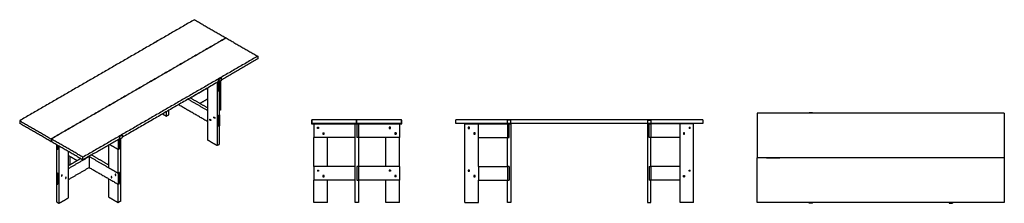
# Model space of a CAD drawing. Header units: millimetres. Extents: x -4382 to 4382, y -817 to 817.
import ezdxf

# ---------------------------------------------------------------- set-up
doc = ezdxf.new("R2010")
doc.units = ezdxf.units.MM
doc.layers.add('Make2D$Visible$Courbes', color=7, linetype='Continuous', true_color=0x000000)

msp = doc.modelspace()

# ---------------------------------------------------------------- linework, layer by layer
at = {"layer": 'Make2D$Visible$Courbes', "color": 18, "lineweight": -3, "true_color": 0x000000}
for points in [[(-2826.9, 816.6), (-3604.7, 367.5), (-4382.5, -81.6)], [(-2826.9, 816.6), (-2686.3, 735.4), (-2545.8, 654.3)], [(-2545.8, 654.3), (-3323.6, 205.2), (-4101.4, -243.9)], [(-2545.1, 653.9), (-3322.9, 204.8), (-4100.7, -244.3)], [(-3177.8, 615.2), (-3167.2, 621.3), (-3156.6, 627.4)], [(-3177.8, 615.2), (-3177.3, 614.9), (-3176.7, 614.5)], [(-3177.8, 613.9), (-3177.8, 614.5), (-3177.8, 615.2)], [(-3156.6, 627.4), (-3156.1, 627.1), (-3155.5, 626.8)], [(-2545.8, 653.5), (-2545.8, 653.9), (-2545.8, 654.3)], [(-2545.1, 653.9), (-2404.5, 572.7), (-2264, 491.6)], [(-2264, 491.6), (-3041.8, 42.5), (-3819.6, -406.6)], [(-2264, 467.1), (-2426, 373.5), (-2588.1, 280)], [(-2264, 491.6), (-2264, 479.3), (-2264, 467.1)], [(-2612.1, 266.1), (-3040.4, 18.8), (-3468.7, -228.4)], [(-2612.5, 262.6), (-2613.9, 263.5), (-2615.3, 264.3)], [(-2614.2, 177.7), (-2614.2, 220.7), (-2614.2, 263.7)], [(-2612.1, 288.6), (-2601.5, 294.7), (-2590.9, 300.8)], [(-2612.1, 288.6), (-2610.7, 287.7), (-2609.3, 286.9)], [(-2612.1, 266.1), (-2612.1, 277.3), (-2612.1, 288.6)], [(-2589, 274.7), (-2599.6, 268.5), (-2610.2, 262.4)], [(-2609.3, 286.9), (-2598.7, 293.1), (-2588.1, 299.2)], [(-2609.3, 286.9), (-2609.3, 275.7), (-2609.3, 264.5)], [(-2603.6, 266.2), (-2603.6, 225), (-2603.6, 183.8)], [(-2593, 14.4), (-2593, 143.4), (-2593, 272.3)], [(-2590.9, 300.8), (-2589.5, 300), (-2588.1, 299.2)], [(-2588.1, 299.2), (-2588.1, 287.9), (-2588.1, 276.7)], [(-2709.7, 208.3), (-2785.7, 164.4), (-2861.7, 120.6)], [(-2709.7, 209.8), (-2709.7, -21.6), (-2709.7, -253)], [(-2624.8, 258.8), (-2624.8, -21.6), (-2624.8, -302)], [(-2603.6, 183.8), (-2608.9, 180.8), (-2614.2, 177.7)], [(-2603.6, -28.5), (-2603.6, 77.7), (-2603.6, 183.8)], [(-4037.2, 119), (-4047.8, 112.9), (-4058.4, 106.7)], [(-4058.4, 106.7), (-4058.4, 106.1), (-4058.4, 105.5)], [(-4057.4, 106.1), (-4057.9, 106.4), (-4058.4, 106.7)], [(-4036.2, 118.4), (-4036.7, 118.7), (-4037.2, 119)], [(-2709.7, 8.3), (-2796.9, 58.7), (-2884.2, 109)], [(-2863, 121.3), (-2786.3, 77), (-2709.7, 32.8)], [(-2709.7, 110.3), (-2743.3, 91), (-2776.9, 71.6)], [(-3056.2, -28.5), (-3056.2, -9.4), (-3056.2, 9.7)], [(-2709.7, -89.7), (-2839.4, -14.8), (-2969, 60)], [(-2593, 14.4), (-2598.3, 11.3), (-2603.6, 8.3)], [(-4382.5, -81.6), (-4382.5, -93.8), (-4382.5, -106.1)], [(-4382.5, -81.6), (-4242, -162.7), (-4101.4, -243.9)], [(-3110.5, -21.6), (-3093.9, -31.2), (-3077.4, -40.7)], [(-3077.4, -2.5), (-3077.4, -21.6), (-3077.4, -40.7)], [(-3077.4, -40.7), (-3066.8, -34.6), (-3056.2, -28.5)], [(-2688.5, -77.5), (-2688.5, -73.4), (-2688.5, -69.3)], [(-2688.5, -69.3), (-2684.9, -71.3), (-2681.4, -73.4)], [(-2681.4, -81.5), (-2684.9, -79.5), (-2688.5, -77.5)], [(-2681.4, -73.4), (-2681.4, -77.5), (-2681.4, -81.5)], [(-2653.1, -48.9), (-2649.6, -50.9), (-2646, -53)], [(-2653.1, -57), (-2653.1, -53), (-2653.1, -48.9)], [(-2646, -61.1), (-2649.6, -59.1), (-2653.1, -57)], [(-2646, -53), (-2646, -57), (-2646, -61.1)], [(-2614.2, -34.6), (-2608.9, -31.5), (-2603.6, -28.5)], [(-2614.2, -132.6), (-2614.2, -83.6), (-2614.2, -34.6)], [(-2603.6, -28.5), (-2603.6, -77.5), (-2603.6, -126.4)], [(-1780.6, -78.1), (-1782.6, -78.1), (-1784.6, -78.1)], [(-1784.6, -78.1), (-1784.6, -91.9), (-1784.6, -105.6)], [(-1383.1, -75.6), (-1581.9, -75.6), (-1780.6, -75.6)], [(-1780.6, -75.6), (-1780.6, -90.6), (-1780.6, -105.6)], [(-1383.1, -105.6), (-1383.1, -90.6), (-1383.1, -75.6)], [(-984.6, -75.6), (-1183.4, -75.6), (-1382.1, -75.6)], [(-1382.1, -105.6), (-1382.1, -90.6), (-1382.1, -75.6)], [(-984.6, -105.6), (-984.6, -90.6), (-984.6, -75.6)], [(-980.6, -78.1), (-982.6, -78.1), (-984.6, -78.1)], [(-980.6, -105.6), (-980.6, -91.9), (-980.6, -78.1)], [(1698.7, -75.6), (598.7, -75.6), (-501.3, -75.6)], [(-501.3, -105.6), (-501.3, -90.6), (-501.3, -75.6)], [(-39, -105.6), (-39, -91.9), (-39, -78.1)], [(-9, -78.1), (-24, -78.1), (-39, -78.1)], [(-9, -105.6), (-9, -91.9), (-9, -78.1)], [(1206.4, -78.1), (1206.4, -91.9), (1206.4, -105.6)], [(1206.4, -78.1), (1221.4, -78.1), (1236.4, -78.1)], [(1236.4, -78.1), (1236.4, -91.9), (1236.4, -105.6)], [(1698.7, -75.6), (1698.7, -90.6), (1698.7, -105.6)], [(4382.5, -14.7), (3282.5, -14.7), (2182.5, -14.7)], [(2182.5, -14.7), (2182.5, -213.5), (2182.5, -412.2)], [(2644.8, -14.7), (2644.8, -12.7), (2644.8, -10.7)], [(2674.8, -10.7), (2659.8, -10.7), (2644.8, -10.7)], [(2674.8, -14.7), (2674.8, -12.7), (2674.8, -10.7)], [(3890.2, -10.7), (3890.2, -12.7), (3890.2, -14.7)], [(3890.2, -10.7), (3905.2, -10.7), (3920.2, -10.7)], [(3920.2, -10.7), (3920.2, -12.7), (3920.2, -14.7)], [(4382.5, -14.7), (4382.5, -213.5), (4382.5, -412.2)], [(-4101.4, -268.4), (-4242, -187.2), (-4382.5, -106.1)], [(-2603.6, -126.4), (-2608.9, -129.5), (-2614.2, -132.6)], [(-2603.6, -289.7), (-2603.6, -208.1), (-2603.6, -126.4)], [(-1383.1, -105.6), (-1581.9, -105.6), (-1780.6, -105.6)], [(-1385.1, -106.1), (-1582.6, -106.1), (-1780.1, -106.1)], [(-1780.1, -110.1), (-1382.6, -110.1), (-985.1, -110.1)], [(-1762.6, -110.4), (-1762.6, -170.4), (-1762.6, -230.4)], [(-1397.6, -110.4), (-1580.1, -110.4), (-1762.6, -110.4)], [(-1732.6, -150.4), (-1732.6, -145.4), (-1732.6, -140.4)], [(-1732.6, -140.4), (-1727.6, -140.4), (-1722.6, -140.4)], [(-1722.6, -150.4), (-1727.6, -150.4), (-1732.6, -150.4)], [(-1722.6, -140.4), (-1722.6, -145.4), (-1722.6, -150.4)], [(-1397.6, -110.4), (-1390.1, -110.4), (-1382.6, -110.4)], [(-1397.6, -810.4), (-1397.6, -460.4), (-1397.6, -110.4)], [(-1385.1, -105.6), (-1385.1, -105.9), (-1385.1, -106.1)], [(-1382.1, -96.1), (-1382.6, -96.1), (-1383.1, -96.1)], [(-1367.6, -110.4), (-1375.1, -110.4), (-1382.6, -110.4)], [(-1382.6, -110.4), (-1382.6, -170.4), (-1382.6, -230.4)], [(-1382.1, -105.6), (-1183.4, -105.6), (-984.6, -105.6)], [(-1380.1, -106.1), (-1380.1, -105.9), (-1380.1, -105.6)], [(-985.1, -106.1), (-1182.6, -106.1), (-1380.1, -106.1)], [(-1367.6, -110.4), (-1367.6, -170.4), (-1367.6, -230.4)], [(-1002.6, -110.4), (-1185.1, -110.4), (-1367.6, -110.4)], [(-1092.6, -140.4), (-1092.6, -145.4), (-1092.6, -150.4)], [(-1082.6, -140.4), (-1087.6, -140.4), (-1092.6, -140.4)], [(-1092.6, -150.4), (-1087.6, -150.4), (-1082.6, -150.4)], [(-1082.6, -150.4), (-1082.6, -145.4), (-1082.6, -140.4)], [(-1002.6, -110.4), (-1002.6, -170.4), (-1002.6, -230.4)], [(1698.7, -105.6), (598.7, -105.6), (-501.3, -105.6)], [(-419, -810.4), (-419, -460.4), (-419, -110.4)], [(-419, -110.4), (-359, -110.4), (-299, -110.4)], [(-389, -140.4), (-389, -145.4), (-389, -150.4)], [(-379, -140.4), (-384, -140.4), (-389, -140.4)], [(-389, -150.4), (-384, -150.4), (-379, -150.4)], [(-379, -150.4), (-379, -145.4), (-379, -140.4)], [(-299, -490.4), (-299, -300.4), (-299, -110.4)], [(-299, -110.4), (-169, -110.4), (-39, -110.4)], [(-9, -110.1), (-24, -110.1), (-39, -110.1)], [(-39, -110.4), (-39, -170.4), (-39, -230.4)], [(-39, -110.4), (-31.5, -110.4), (-24, -110.4)], [(-24, -110.4), (-16.5, -110.4), (-9, -110.4)], [(-24, -230.4), (-24, -170.4), (-24, -110.4)], [(-9, -110.4), (-9, -460.4), (-9, -810.4)], [(1206.4, -110.1), (1221.4, -110.1), (1236.4, -110.1)], [(1206.4, -110.4), (1206.4, -460.4), (1206.4, -810.4)], [(1221.4, -110.4), (1213.9, -110.4), (1206.4, -110.4)], [(1221.4, -230.4), (1221.4, -170.4), (1221.4, -110.4)], [(1236.4, -110.4), (1228.9, -110.4), (1221.4, -110.4)], [(1236.4, -110.4), (1236.4, -170.4), (1236.4, -230.4)], [(1496.4, -110.4), (1366.4, -110.4), (1236.4, -110.4)], [(1496.4, -810.4), (1496.4, -460.4), (1496.4, -110.4)], [(1616.4, -110.4), (1556.4, -110.4), (1496.4, -110.4)], [(1576.4, -140.4), (1576.4, -145.4), (1576.4, -150.4)], [(1576.4, -140.4), (1581.4, -140.4), (1586.4, -140.4)], [(1586.4, -150.4), (1581.4, -150.4), (1576.4, -150.4)], [(1586.4, -150.4), (1586.4, -145.4), (1586.4, -140.4)], [(1616.4, -810.4), (1616.4, -460.4), (1616.4, -110.4)], [(-4101.4, -243.9), (-4101.4, -256.1), (-4101.4, -268.4)], [(-4100.7, -244.3), (-4100.7, -256.5), (-4100.7, -268.8)], [(-3819.6, -406.6), (-3960.2, -325.4), (-4100.7, -244.3)], [(-3492.7, -242.3), (-3656.2, -336.7), (-3819.6, -431.1)], [(-3505.5, -249.7), (-3505.5, -293.3), (-3505.5, -336.9)], [(-3495.9, -244.2), (-3494.5, -245), (-3493.1, -245.8)], [(-3494.9, -244.8), (-3494.9, -287.7), (-3494.9, -330.7)], [(-3471.5, -207.6), (-3482.1, -213.7), (-3492.7, -219.9)], [(-3489.9, -221.5), (-3491.3, -220.7), (-3492.7, -219.9)], [(-3492.7, -219.9), (-3492.7, -231.1), (-3492.7, -242.3)], [(-3469.6, -233.8), (-3480.2, -239.9), (-3490.8, -246)], [(-3468.7, -209.3), (-3479.3, -215.4), (-3489.9, -221.5)], [(-3489.9, -244), (-3489.9, -232.7), (-3489.9, -221.5)], [(-3484.3, -242.2), (-3484.3, -520.2), (-3484.3, -798.2)], [(-3468.7, -209.3), (-3470.1, -208.4), (-3471.5, -207.6)], [(-3468.7, -231.7), (-3468.7, -220.5), (-3468.7, -209.3)], [(-2709.7, -253), (-2667.3, -277.5), (-2624.8, -302)], [(-1762.6, -490.4), (-1762.6, -360.4), (-1762.6, -230.4)], [(-1397.6, -230.4), (-1580.1, -230.4), (-1762.6, -230.4)], [(-1682.6, -190.4), (-1682.6, -195.4), (-1682.6, -200.4)], [(-1682.6, -190.4), (-1677.6, -190.4), (-1672.6, -190.4)], [(-1682.6, -200.4), (-1677.6, -200.4), (-1672.6, -200.4)], [(-1672.6, -200.4), (-1672.6, -195.4), (-1672.6, -190.4)], [(-1642.6, -490.4), (-1642.6, -360.4), (-1642.6, -230.4)], [(-1367.6, -230.4), (-1375.1, -230.4), (-1382.6, -230.4)], [(-1367.6, -230.4), (-1367.6, -360.4), (-1367.6, -490.4)], [(-1002.6, -230.4), (-1185.1, -230.4), (-1367.6, -230.4)], [(-1122.6, -490.4), (-1122.6, -360.4), (-1122.6, -230.4)], [(-1042.6, -190.4), (-1042.6, -195.4), (-1042.6, -200.4)], [(-1032.6, -190.4), (-1037.6, -190.4), (-1042.6, -190.4)], [(-1042.6, -200.4), (-1037.6, -200.4), (-1032.6, -200.4)], [(-1032.6, -190.4), (-1032.6, -195.4), (-1032.6, -200.4)], [(-1002.6, -490.4), (-1002.6, -360.4), (-1002.6, -230.4)], [(-339, -190.4), (-339, -195.4), (-339, -200.4)], [(-329, -190.4), (-334, -190.4), (-339, -190.4)], [(-339, -200.4), (-334, -200.4), (-329, -200.4)], [(-329, -200.4), (-329, -195.4), (-329, -190.4)], [(-299, -230.4), (-169, -230.4), (-39, -230.4)], [(-39, -490.4), (-39, -360.4), (-39, -230.4)], [(-39, -230.4), (-31.5, -230.4), (-24, -230.4)], [(1236.4, -230.4), (1228.9, -230.4), (1221.4, -230.4)], [(1236.4, -490.4), (1236.4, -360.4), (1236.4, -230.4)], [(1496.4, -230.4), (1366.4, -230.4), (1236.4, -230.4)], [(1526.4, -190.4), (1526.4, -195.4), (1526.4, -200.4)], [(1536.4, -190.4), (1531.4, -190.4), (1526.4, -190.4)], [(1526.4, -200.4), (1531.4, -200.4), (1536.4, -200.4)], [(1536.4, -200.4), (1536.4, -195.4), (1536.4, -190.4)], [(-4101.4, -268.4), (-4101.1, -268.2), (-4100.7, -268)], [(-3819.6, -431.1), (-3960.2, -349.9), (-4100.7, -268.8)], [(-4053.5, -296), (-4053.5, -313.4), (-4053.5, -330.7)], [(-4053.5, -330.7), (-4053.5, -436.9), (-4053.5, -543)], [(-4053.5, -330.7), (-4048.2, -333.8), (-4042.9, -336.9)], [(-4042.9, -302.2), (-4042.9, -319.5), (-4042.9, -336.9)], [(-4032.3, -816.6), (-4032.3, -562.4), (-4032.3, -308.3)], [(-3590.3, -500.2), (-3590.3, -399.4), (-3590.3, -298.7)], [(-3581, -293.3), (-3543.2, -315.1), (-3505.5, -336.9)], [(-3505.5, -336.9), (-3500.2, -333.8), (-3494.9, -330.7)], [(-3505.5, -549.1), (-3505.5, -443), (-3505.5, -336.9)], [(-2624.8, -302), (-2614.2, -295.9), (-2603.6, -289.7)], [(-3947.4, -767.6), (-3947.4, -562.4), (-3947.4, -357.3)], [(-3947.4, -392), (-3908.5, -414.4), (-3869.6, -436.9)], [(-3947.4, -506.3), (-3855.5, -453.2), (-3763.6, -400.1)], [(-3839.6, -419.5), (-3893.5, -450.7), (-3947.4, -481.8)], [(-3936.8, -398.1), (-3936.8, -436.9), (-3936.8, -475.7)], [(-3819.6, -431.1), (-3819.6, -418.8), (-3819.6, -406.6)], [(-3763.6, -400.1), (-3764.2, -399.8), (-3764.8, -399.4)], [(-3763.6, -400.1), (-3763.6, -449.1), (-3763.6, -498.1)], [(-3763.6, -400.1), (-3677, -450.1), (-3590.3, -500.2)], [(-3590.3, -475.7), (-3667, -431.4), (-3743.6, -387.2)], [(4382.5, -412.2), (3282.5, -412.2), (2182.5, -412.2)], [(4382.5, -413.2), (3282.5, -413.2), (2182.5, -413.2)], [(2182.5, -810.7), (2182.5, -612), (2182.5, -413.2)], [(2264.8, -412.2), (2264.8, -412.5), (2264.8, -412.7)], [(2264.8, -412.7), (2324.8, -412.7), (2384.8, -412.7)], [(2384.8, -412.7), (2384.8, -413), (2384.8, -413.2)], [(2644.8, -413.2), (2644.8, -412.7), (2644.8, -412.2)], [(2644.8, -413.2), (2644.8, -412.7), (2644.8, -412.2)], [(2674.8, -413.2), (2674.8, -412.7), (2674.8, -412.2)], [(3890.2, -412.2), (3890.2, -412.7), (3890.2, -413.2)], [(3920.2, -413.2), (3920.2, -412.7), (3920.2, -412.2)], [(3920.2, -412.2), (3920.2, -412.7), (3920.2, -413.2)], [(4300.2, -412.7), (4240.2, -412.7), (4180.2, -412.7)], [(4180.2, -412.7), (4180.2, -413), (4180.2, -413.2)], [(4300.2, -412.2), (4300.2, -412.5), (4300.2, -412.7)], [(4382.5, -413.2), (4382.5, -612), (4382.5, -810.7)], [(-3947.4, -604.3), (-3855.5, -551.2), (-3763.6, -498.1)], [(-3763.6, -498.1), (-3634.5, -572.6), (-3505.5, -647.1)], [(-3590.3, -500.2), (-3547.9, -524.7), (-3505.5, -549.1)], [(-1642.6, -490.4), (-1702.6, -490.4), (-1762.6, -490.4)], [(-1762.6, -490.4), (-1762.6, -550.4), (-1762.6, -610.4)], [(-1732.6, -520.4), (-1732.6, -525.4), (-1732.6, -530.4)], [(-1732.6, -520.4), (-1727.6, -520.4), (-1722.6, -520.4)], [(-1722.6, -520.4), (-1722.6, -525.4), (-1722.6, -530.4)], [(-1397.6, -490.4), (-1520.1, -490.4), (-1642.6, -490.4)], [(-1367.6, -490.4), (-1375.1, -490.4), (-1382.6, -490.4)], [(-1382.6, -490.4), (-1382.6, -550.4), (-1382.6, -610.4)], [(-1367.6, -490.4), (-1367.6, -550.4), (-1367.6, -610.4)], [(-1002.6, -490.4), (-1185.1, -490.4), (-1367.6, -490.4)], [(-1092.6, -520.4), (-1092.6, -525.4), (-1092.6, -530.4)], [(-1082.6, -520.4), (-1087.6, -520.4), (-1092.6, -520.4)], [(-1082.6, -520.4), (-1082.6, -525.4), (-1082.6, -530.4)], [(-1002.6, -490.4), (-1002.6, -550.4), (-1002.6, -610.4)], [(-379, -520.4), (-384, -520.4), (-389, -520.4)], [(-389, -520.4), (-389, -525.4), (-389, -530.4)], [(-379, -530.4), (-379, -525.4), (-379, -520.4)], [(-299, -490.4), (-169, -490.4), (-39, -490.4)], [(-299, -490.4), (-299, -550.4), (-299, -610.4)], [(-24, -490.4), (-31.5, -490.4), (-39, -490.4)], [(-39, -490.4), (-39, -550.4), (-39, -610.4)], [(-24, -490.4), (-24, -550.4), (-24, -610.4)], [(1221.4, -490.4), (1228.9, -490.4), (1236.4, -490.4)], [(1221.4, -490.4), (1221.4, -550.4), (1221.4, -610.4)], [(1236.4, -490.4), (1236.4, -550.4), (1236.4, -610.4)], [(1496.4, -490.4), (1366.4, -490.4), (1236.4, -490.4)], [(1576.4, -530.4), (1576.4, -525.4), (1576.4, -520.4)], [(1576.4, -520.4), (1581.4, -520.4), (1586.4, -520.4)], [(1586.4, -530.4), (1586.4, -525.4), (1586.4, -520.4)], [(-4053.5, -543), (-4048.2, -546.1), (-4042.9, -549.1)], [(-4053.5, -543), (-4053.5, -592), (-4053.5, -641)], [(-4042.9, -549.1), (-4042.9, -598.1), (-4042.9, -647.1)], [(-4004, -563.4), (-4007.5, -565.5), (-4011.1, -567.5)], [(-4011.1, -567.5), (-4011.1, -571.6), (-4011.1, -575.7)], [(-4011.1, -575.7), (-4007.5, -573.6), (-4004, -571.6)], [(-4004, -571.6), (-4004, -567.5), (-4004, -563.4)], [(-3968.6, -583.9), (-3972.2, -585.9), (-3975.7, -587.9)], [(-3975.7, -587.9), (-3975.7, -592), (-3975.7, -596.1)], [(-3975.7, -596.1), (-3972.2, -594.1), (-3968.6, -592)], [(-3968.6, -592), (-3968.6, -587.9), (-3968.6, -583.9)], [(-3590.3, -761.4), (-3590.3, -679.8), (-3590.3, -598.1)], [(-3569.1, -577.7), (-3569.1, -581.8), (-3569.1, -585.9)], [(-3562, -581.8), (-3565.6, -579.8), (-3569.1, -577.7)], [(-3569.1, -585.9), (-3565.6, -587.9), (-3562, -590)], [(-3562, -590), (-3562, -585.9), (-3562, -581.8)], [(-3526.7, -561.4), (-3530.2, -559.4), (-3533.8, -557.3)], [(-3533.8, -557.3), (-3533.8, -561.4), (-3533.8, -565.5)], [(-3533.8, -565.5), (-3530.2, -567.5), (-3526.7, -569.6)], [(-3526.7, -569.6), (-3526.7, -565.5), (-3526.7, -561.4)], [(-3494.9, -543), (-3500.2, -546.1), (-3505.5, -549.1)], [(-3505.5, -549.1), (-3505.5, -598.1), (-3505.5, -647.1)], [(-3494.9, -543), (-3494.9, -592), (-3494.9, -641)], [(-1642.6, -610.4), (-1702.6, -610.4), (-1762.6, -610.4)], [(-1762.6, -810.4), (-1762.6, -710.4), (-1762.6, -610.4)], [(-1722.6, -530.4), (-1727.6, -530.4), (-1732.6, -530.4)], [(-1672.6, -570.4), (-1677.6, -570.4), (-1682.6, -570.4)], [(-1682.6, -570.4), (-1682.6, -575.4), (-1682.6, -580.4)], [(-1682.6, -580.4), (-1677.6, -580.4), (-1672.6, -580.4)], [(-1672.6, -580.4), (-1672.6, -575.4), (-1672.6, -570.4)], [(-1642.6, -810.4), (-1642.6, -710.4), (-1642.6, -610.4)], [(-1397.6, -610.4), (-1520.1, -610.4), (-1642.6, -610.4)], [(-1382.6, -610.4), (-1375.1, -610.4), (-1367.6, -610.4)], [(-1367.6, -610.4), (-1367.6, -710.4), (-1367.6, -810.4)], [(-1002.6, -610.4), (-1185.1, -610.4), (-1367.6, -610.4)], [(-1122.6, -810.4), (-1122.6, -710.4), (-1122.6, -610.4)], [(-1082.6, -530.4), (-1087.6, -530.4), (-1092.6, -530.4)], [(-1032.6, -570.4), (-1037.6, -570.4), (-1042.6, -570.4)], [(-1042.6, -570.4), (-1042.6, -575.4), (-1042.6, -580.4)], [(-1032.6, -580.4), (-1037.6, -580.4), (-1042.6, -580.4)], [(-1032.6, -580.4), (-1032.6, -575.4), (-1032.6, -570.4)], [(-1002.6, -810.4), (-1002.6, -710.4), (-1002.6, -610.4)], [(-389, -530.4), (-384, -530.4), (-379, -530.4)], [(-329, -570.4), (-334, -570.4), (-339, -570.4)], [(-339, -570.4), (-339, -575.4), (-339, -580.4)], [(-339, -580.4), (-334, -580.4), (-329, -580.4)], [(-329, -580.4), (-329, -575.4), (-329, -570.4)], [(-299, -610.4), (-169, -610.4), (-39, -610.4)], [(-299, -810.4), (-299, -710.4), (-299, -610.4)], [(-39, -810.4), (-39, -710.4), (-39, -610.4)], [(-39, -610.4), (-31.5, -610.4), (-24, -610.4)], [(1236.4, -610.4), (1228.9, -610.4), (1221.4, -610.4)], [(1236.4, -810.4), (1236.4, -710.4), (1236.4, -610.4)], [(1496.4, -610.4), (1366.4, -610.4), (1236.4, -610.4)], [(1526.4, -580.4), (1526.4, -575.4), (1526.4, -570.4)], [(1526.4, -570.4), (1531.4, -570.4), (1536.4, -570.4)], [(1526.4, -580.4), (1531.4, -580.4), (1536.4, -580.4)], [(1536.4, -570.4), (1536.4, -575.4), (1536.4, -580.4)], [(1586.4, -530.4), (1581.4, -530.4), (1576.4, -530.4)], [(-4053.5, -641), (-4053.5, -722.7), (-4053.5, -804.3)], [(-4053.5, -641), (-4048.2, -644.1), (-4042.9, -647.1)], [(-3505.5, -647.1), (-3500.2, -644.1), (-3494.9, -641)], [(-3505.5, -810.4), (-3505.5, -728.8), (-3505.5, -647.1)], [(-4032.3, -816.6), (-3989.8, -792.1), (-3947.4, -767.6)], [(-3590.3, -761.4), (-3547.9, -785.9), (-3505.5, -810.4)], [(-4053.5, -804.3), (-4042.9, -810.4), (-4032.3, -816.6)], [(-3484.3, -798.2), (-3494.9, -804.3), (-3505.5, -810.4)], [(-1642.6, -810.4), (-1702.6, -810.4), (-1762.6, -810.4)], [(-1367.6, -810.4), (-1382.6, -810.4), (-1397.6, -810.4)], [(-1002.6, -810.4), (-1062.6, -810.4), (-1122.6, -810.4)], [(-419, -810.4), (-359, -810.4), (-299, -810.4)], [(-9, -810.4), (-24, -810.4), (-39, -810.4)], [(1206.4, -810.4), (1221.4, -810.4), (1236.4, -810.4)], [(1616.4, -810.4), (1556.4, -810.4), (1496.4, -810.4)], [(4382.5, -810.7), (3282.5, -810.7), (2182.5, -810.7)], [(2644.8, -814.7), (2644.8, -812.7), (2644.8, -810.7)], [(2674.8, -814.7), (2659.8, -814.7), (2644.8, -814.7)], [(2674.8, -814.7), (2674.8, -812.7), (2674.8, -810.7)], [(3890.2, -810.7), (3890.2, -812.7), (3890.2, -814.7)], [(3890.2, -814.7), (3905.2, -814.7), (3920.2, -814.7)], [(3920.2, -810.7), (3920.2, -812.7), (3920.2, -814.7)]]:
    msp.add_open_spline(points, degree=2, dxfattribs=at)
for points, weights in [([(-2612.5, 265.9), (-2612.3, 265.8), (-2612.2, 265.9)], [1, 0.853553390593, 0.853553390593]), ([(-2612.2, 265.9), (-2612.1, 265.9), (-2612.1, 266.1)], [0.853553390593, 0.853553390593, 1]), ([(-2609.3, 264.5), (-2609.3, 263), (-2610.2, 262.4)], [1, 0.853553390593, 0.853553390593]), ([(-2588.1, 276.7), (-2588.1, 275.2), (-2589, 274.7)], [1, 0.853553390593, 0.853553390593]), ([(-2610.2, 262.4), (-2611.2, 261.9), (-2612.5, 262.6)], [0.853553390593, 0.853553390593, 1]), ([(-1784.6, -105.6), (-1784.6, -110.1), (-1780.1, -110.1)], [1, 0.707106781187, 1]), ([(-1780.1, -106.1), (-1780.6, -106.1), (-1780.6, -105.6)], [1, 0.707106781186, 1]), ([(-985.1, -110.1), (-980.6, -110.1), (-980.6, -105.6)], [1, 0.707106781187, 1]), ([(-984.6, -105.6), (-984.6, -106.1), (-985.1, -106.1)], [1, 0.707106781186, 1]), ([(-39, -110.1), (-39, -110.1), (-39, -105.6)], [1, 0.707106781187, 1]), ([(-9, -110.1), (-9, -110.1), (-9, -105.6)], [1, 0.707106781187, 1]), ([(1206.4, -105.6), (1206.4, -110.1), (1206.4, -110.1)], [1, 0.707106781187, 1]), ([(1236.4, -105.6), (1236.4, -110.1), (1236.4, -110.1)], [1, 0.707106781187, 1]), ([(-3492.7, -242.3), (-3492.7, -242.7), (-3493.1, -242.5)], [1, 0.707106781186, 1]), ([(-3493.1, -245.8), (-3489.9, -247.6), (-3489.9, -244)], [1, 0.707106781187, 1]), ([(-3469.6, -233.8), (-3468.7, -233.2), (-3468.7, -231.7)], [0.853553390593, 0.853553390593, 1])]:
    msp.add_rational_spline(points, weights, degree=2, dxfattribs=at)

doc.saveas('drawing.dxf')
